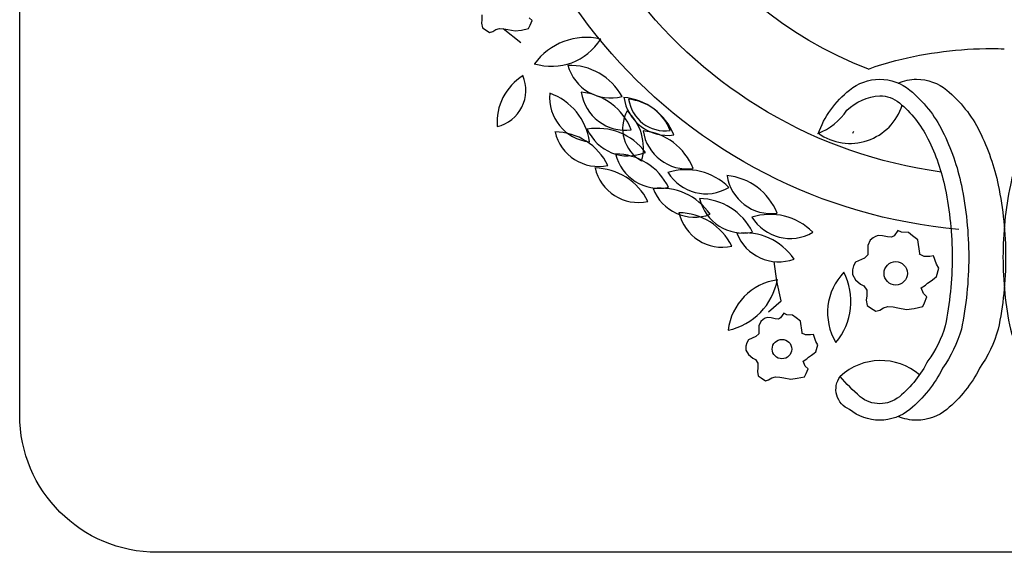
# Model space of a CAD drawing. Extents: x -0.4 to 44.6, y -0.4 to 29.7.
# Tile 3 of 8: x 34.4 to 36.2, y 24.5 to 25.4. Entities that reach past the tile are written whole.
import ezdxf

# ---------------------------------------------------------------- set-up
doc = ezdxf.new("R2010")
doc.units = 0
doc.header["$LTSCALE"] = 0.5
doc.header["$MEASUREMENT"] = 0
doc.layers.get('0').update_dxf_attribs({"linetype": 'CONTINUOUS'})

# ---------------------------------------------------------------- blocks, each defined once
blk = doc.blocks.new('ECSVER')
for p, q in [((-0.01788571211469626, -0.01916648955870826), (-0.01851970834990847, -0.0186596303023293)), ((-0.00856863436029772, -0.02783602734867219), (-0.008670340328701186, -0.02712456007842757)), ((-0.008416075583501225, -0.02854749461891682), (-0.00856863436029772, -0.02783602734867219)), ((-0.008873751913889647, -0.0289540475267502), (-0.008416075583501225, -0.02854749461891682))]:
    blk.add_line(p, q)
for points in [[(-0.001952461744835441, -0.02595233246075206, -0.4010213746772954), (-0.01928743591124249, -0.00623332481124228), (-0.0192874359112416, 0.001991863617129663, 0.07234673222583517), (-0.02000035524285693, 0.006994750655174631, 0.08508723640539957), (-0.02200873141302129, 0.01109322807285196, 0.106262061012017), (-0.02526625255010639, 0.01402999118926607, 0.1283327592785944), (-0.02878743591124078, 0.01499186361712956)], [(-0.00260485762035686, -0.02386754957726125, -0.4093357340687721), (-0.01718349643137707, -0.005004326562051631), (-0.01718349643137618, 0.001991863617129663, 0.07234673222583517), (-0.0178964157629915, 0.006994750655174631, 0.03963439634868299), (-0.01865978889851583, 0.008991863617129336), (-0.01225678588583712, 0.01470754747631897)], [(-0.005247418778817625, -0.02012213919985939, -0.3484424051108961), (-0.01418349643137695, -0.005191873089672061), (-0.01418349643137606, 0.001987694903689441, 0.07228946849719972), (-0.01501821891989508, 0.007840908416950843, 0.007730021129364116), (-0.01516969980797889, 0.008328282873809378), (-0.008559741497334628, 0.01384235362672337, 0.01476072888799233), (-0.007562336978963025, 0.01369175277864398, 0.03009442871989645), (-0.003769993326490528, 0.01346328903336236, 0.01755453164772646), (-0.001553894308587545, 0.01354111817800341)], [(-0.005247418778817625, -0.02012213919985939, -0.02696234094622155), (-0.004249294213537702, -0.01981187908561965, -0.06194480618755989), (-0.0007610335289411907, -0.01937805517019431, -0.008026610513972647), (-0.0003038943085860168, -0.0193853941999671, -0.07519775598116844)], [(-0.007070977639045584, -0.02248071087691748, -0.1437611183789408), (-0.005929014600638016, -0.02088923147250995, -0.1747045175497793), (-0.004833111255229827, -0.02049425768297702, -0.1747045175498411)], [(-0.004833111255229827, -0.02049425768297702, -0.1747045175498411), (-0.003737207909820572, -0.02088923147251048, -0.1042029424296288), (-0.002545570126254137, -0.02238931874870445, -0.06494810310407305), (-0.0018661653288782, -0.02434767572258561, -0.05109930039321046), (-0.001598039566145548, -0.02696440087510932, -0.05109930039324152), (-0.0018661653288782, -0.02958112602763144, -0.0855962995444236), (-0.002545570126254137, -0.03099964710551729, -0.1042029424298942), (-0.003737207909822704, -0.03249973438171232, -0.1747045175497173), (-0.004833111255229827, -0.03289470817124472, -0.174704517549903), (-0.005929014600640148, -0.03249973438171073, -0.4915381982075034), (-0.006269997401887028, -0.03129888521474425)], [(-0.003491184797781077, -0.02049425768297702, -0.1747045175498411), (-0.002395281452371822, -0.02088923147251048, -0.1042029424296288), (-0.001203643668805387, -0.02238931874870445, -0.06494810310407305), (-0.0005242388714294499, -0.02434767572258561, -0.05109930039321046), (-0.0002561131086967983, -0.02696440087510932, -0.05109930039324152), (-0.0005242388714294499, -0.02958112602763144, -0.0855962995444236), (-0.001203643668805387, -0.03099964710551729, -0.1042029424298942), (-0.002395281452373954, -0.03249973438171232, -0.1747045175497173), (-0.003491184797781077, -0.03289470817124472, -0.1006543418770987), (-0.004162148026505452, -0.03275825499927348, -0.10877634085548)], [(-0.004162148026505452, -0.02063071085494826, -0.1006543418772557), (-0.003491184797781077, -0.02049425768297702, -0.1747045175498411)], [(0.002883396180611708, -0.02049425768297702, 0.1747045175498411), (0.001787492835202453, -0.02088923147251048, 0.1042029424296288), (0.0005958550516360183, -0.02238931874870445, 0.06494810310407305), (-8.354974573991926e-05, -0.02434767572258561, 0.05109930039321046), (-0.0003516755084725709, -0.02696440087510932, 0.05109930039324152), (-8.354974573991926e-05, -0.02958112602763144, 0.0855962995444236), (0.0005958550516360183, -0.03099964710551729, 0.1042029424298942), (0.001787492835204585, -0.03249973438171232, 0.1747045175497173), (0.002883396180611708, -0.03289470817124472, 0.1006543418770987), (0.003554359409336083, -0.03275825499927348, 0.10877634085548)], [(-0.007082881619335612, -0.02246667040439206, 0.1499631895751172), (-0.006026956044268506, -0.02161995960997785, -0.1719130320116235), (-0.004833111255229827, -0.02109425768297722, -0.1747045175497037)], [(-0.004833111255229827, -0.02109425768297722, -0.1747045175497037), (-0.00411997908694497, -0.02135127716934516, -0.1042029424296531), (-0.003082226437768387, -0.02265764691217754, -0.0649481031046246), (-0.002453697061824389, -0.02446935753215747, -0.05109930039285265), (-0.002198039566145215, -0.02696440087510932, -0.05109930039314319), (-0.002453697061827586, -0.02945944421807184, -0.08778949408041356), (-0.003082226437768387, -0.03073131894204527, -0.1042029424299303), (-0.004119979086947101, -0.03203768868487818, -0.1747045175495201), (-0.004833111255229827, -0.03229470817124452, -0.1747045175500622), (-0.005546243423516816, -0.03203768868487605, -0.04284761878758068), (-0.006269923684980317, -0.03129881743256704)], [(-0.005811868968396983, -0.02245638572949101, -0.002334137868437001), (-0.005778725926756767, -0.02238931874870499, -0.1042029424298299)]]:
    blk.add_lwpolyline(points, format="xyb")
for points in [[(-0.01929473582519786, -0.01815586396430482), (-0.01929473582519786, -0.01832937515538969), (-0.01930920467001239, -0.0184595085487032), (-0.01928026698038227, -0.01861856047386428), (-0.01917898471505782, -0.01869085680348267), (-0.01901982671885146, -0.01879207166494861), (-0.01890407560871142, -0.01876315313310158), (-0.01878832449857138, -0.01869085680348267), (-0.01865810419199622, -0.01864747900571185), (-0.01849894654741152, -0.0186619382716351), (-0.01835425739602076, -0.01869085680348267), (-0.01809381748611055, -0.01873423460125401), (-0.01786231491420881, -0.01870531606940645), (-0.01760187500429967, -0.01864747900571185), (-0.01754399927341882, -0.01853180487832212), (-0.01747165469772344, -0.01835829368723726), (-0.01757293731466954, -0.01825707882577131)], [(-0.004175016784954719, -0.02598944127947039), (-0.004313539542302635, -0.02619003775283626), (-0.004400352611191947, -0.0262420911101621), (-0.004556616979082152, -0.02622473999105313), (-0.004730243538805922, -0.02619003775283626), (-0.004886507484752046, -0.02617268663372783), (-0.004990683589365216, -0.0262073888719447), (-0.005077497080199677, -0.02625944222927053), (-0.005181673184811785, -0.0263461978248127), (-0.005268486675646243, -0.02653706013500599), (-0.005268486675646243, -0.02677997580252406), (-0.005268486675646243, -0.02688408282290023), (-0.005390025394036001, -0.02700554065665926), (-0.005719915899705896, -0.02714434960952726), (-0.005789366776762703, -0.02728315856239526), (-0.005824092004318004, -0.02742196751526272), (-0.005824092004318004, -0.02759547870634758), (-0.005719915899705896, -0.02778634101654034), (-0.005528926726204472, -0.02794250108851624), (-0.005407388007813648, -0.02801190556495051), (-0.00530321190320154, -0.02816806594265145), (-0.00530321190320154, -0.02837627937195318), (-0.005320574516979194, -0.02853243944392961), (-0.005285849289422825, -0.02872330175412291), (-0.005164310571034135, -0.02881005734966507), (-0.0049733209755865, -0.0289315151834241), (-0.00483441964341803, -0.02889681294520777), (-0.004695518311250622, -0.02881005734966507), (-0.004539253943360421, -0.02875800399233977), (-0.004348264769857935, -0.02877535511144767), (-0.004174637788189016, -0.02881005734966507), (-0.003862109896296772, -0.02886211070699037), (-0.003584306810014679, -0.0288274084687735), (-0.003271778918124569, -0.02875800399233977), (-0.003202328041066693, -0.02861919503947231), (-0.003115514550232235, -0.02841098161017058), (-0.003237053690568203, -0.02828952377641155), (-0.003323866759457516, -0.02808131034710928), (-0.003167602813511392, -0.02797720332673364), (-0.00309815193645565, -0.02790779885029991), (-0.002959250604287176, -0.02782104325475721), (-0.002855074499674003, -0.02773428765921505), (-0.00276826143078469, -0.02766488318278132), (-0.002681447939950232, -0.02736991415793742), (-0.00276826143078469, -0.02721375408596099), (-0.002872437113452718, -0.0269187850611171), (-0.003011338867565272, -0.02693613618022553), (-0.003219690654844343, -0.02693613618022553), (-0.003393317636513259, -0.02684938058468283), (-0.003375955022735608, -0.02683202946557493), (-0.003445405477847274, -0.02632884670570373), (-0.003636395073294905, -0.02619003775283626), (-0.003792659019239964, -0.02606857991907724), (-0.004035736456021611, -0.0260512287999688), (-0.004175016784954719, -0.02598944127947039)], [(-0.008322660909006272, -0.02900538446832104), (-0.008438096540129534, -0.02917254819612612), (-0.008510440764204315, -0.02921592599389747), (-0.008640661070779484, -0.02920146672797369), (-0.008785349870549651, -0.02917254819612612), (-0.008915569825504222, -0.02915808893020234), (-0.0090023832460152, -0.0291870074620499), (-0.009074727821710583, -0.02923038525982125), (-0.009161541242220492, -0.02930268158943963), (-0.009233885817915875, -0.02946173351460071), (-0.009233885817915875, -0.02966416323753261), (-0.009233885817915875, -0.02975091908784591), (-0.009335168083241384, -0.02985213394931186), (-0.009610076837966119, -0.02996780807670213), (-0.00966795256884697, -0.03008348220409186), (-0.009696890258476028, -0.03019915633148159), (-0.009696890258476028, -0.03034374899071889), (-0.009610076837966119, -0.03050280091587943), (-0.00945091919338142, -0.03063293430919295), (-0.009349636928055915, -0.03069077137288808), (-0.009262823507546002, -0.0308209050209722), (-0.009262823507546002, -0.03099441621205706), (-0.009277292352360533, -0.03112454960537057), (-0.009248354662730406, -0.03128360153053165), (-0.009147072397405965, -0.03135589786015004), (-0.008987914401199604, -0.03145711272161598), (-0.008872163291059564, -0.03142819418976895), (-0.008756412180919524, -0.03135589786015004), (-0.008626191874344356, -0.03131252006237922), (-0.008467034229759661, -0.03132697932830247), (-0.008322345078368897, -0.03135589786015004), (-0.008061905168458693, -0.03139927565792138), (-0.00783040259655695, -0.03137035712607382), (-0.007569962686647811, -0.03131252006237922), (-0.00751208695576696, -0.03119684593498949), (-0.007439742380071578, -0.03102333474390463), (-0.007541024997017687, -0.03092211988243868), (-0.007613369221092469, -0.03074860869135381), (-0.007483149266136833, -0.03066185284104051), (-0.007425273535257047, -0.03060401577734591), (-0.007309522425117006, -0.030531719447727), (-0.007222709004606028, -0.03045942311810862), (-0.007150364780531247, -0.03040158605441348), (-0.007078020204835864, -0.03015577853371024), (-0.007150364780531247, -0.03002564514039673), (-0.007237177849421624, -0.02977983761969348), (-0.007352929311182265, -0.02979429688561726), (-0.007526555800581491, -0.02979429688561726), (-0.007671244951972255, -0.02972200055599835), (-0.007656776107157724, -0.0297075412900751), (-0.007714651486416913, -0.02928822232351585), (-0.007873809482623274, -0.02917254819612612), (-0.008004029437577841, -0.02907133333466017), (-0.00820659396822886, -0.02905687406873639), (-0.008322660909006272, -0.02900538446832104)]]:
    blk.add_lwpolyline(points)
for centre, radius in [((-0.004252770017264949, -0.0275521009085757), 0.0004251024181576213), ((-0.00838745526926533, -0.03030760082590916), 0.0003542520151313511)]:
    blk.add_circle(centre, radius)
for centre, radius, start, end in [((-0.01676636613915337, -0.01791319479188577), 0.002110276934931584, 252.7792142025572, 327.8995399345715), ((-0.01550387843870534, -0.02130319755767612), 0.002328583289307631, 76.96596010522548, 144.0408068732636), ((-0.01611242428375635, -0.02216588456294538), 0.002178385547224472, 28.61692494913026, 91.6985200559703), ((-0.01461178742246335, -0.01955809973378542), 0.001617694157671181, 195.2043313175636, 284.7416629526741), ((-0.01675388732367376, -0.02205864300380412), 0.001993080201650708, 121.6425021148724, 184.5146021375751), ((-0.01905999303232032, -0.02089149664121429), 0.001361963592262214, 283.5547497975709, 23.00654302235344), ((-0.01521702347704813, -0.02116031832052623), 0.001617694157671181, 174.3625559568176, 263.8998875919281), ((-0.01754728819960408, -0.02306355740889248), 0.002178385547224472, 7.775149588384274, 70.85674469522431), ((-0.0158915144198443, -0.02313430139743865), 0.002178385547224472, 21.56828808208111, 84.64988318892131), ((-0.01408221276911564, -0.02073037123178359), 0.001617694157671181, 188.1556944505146, 277.6930260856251), ((-0.01434527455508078, -0.02332159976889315), 0.002178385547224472, 21.56828808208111, 84.64988318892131), ((-0.01253597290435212, -0.02091766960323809), 0.001617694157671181, 188.1556944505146, 277.6930260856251), ((-0.01413595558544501, -0.02302717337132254), 0.001815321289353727, 21.56828808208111, 84.64988318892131), ((-0.0126282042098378, -0.02102389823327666), 0.001348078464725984, 188.1556944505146, 277.6930260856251), ((-0.005911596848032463, -0.02084328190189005), 0.00198288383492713, 234.5078635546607, 342.5733344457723), ((-0.01283211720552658, -0.02228802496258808), 0.001348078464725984, 151.3041438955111, 240.8414755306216), ((-0.01524005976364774, -0.02298676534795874), 0.001815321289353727, 344.7167375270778, 47.79833263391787), ((-0.01666912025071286, -0.02458863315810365), 0.002178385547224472, 26.19864313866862, 89.28023824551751), ((-0.0150597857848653, -0.02204648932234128), 0.001617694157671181, 192.7860495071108, 282.3233811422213), ((-0.01509344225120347, -0.02445792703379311), 0.002178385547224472, 36.82326909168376, 99.90486419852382), ((-0.01398040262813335, -0.02166264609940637), 0.001617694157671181, 203.4106754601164, 292.9480070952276), ((-0.01364243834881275, -0.02453903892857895), 0.002178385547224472, 21.56828808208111, 84.64988318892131), ((-0.01183313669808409, -0.02213510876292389), 0.001617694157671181, 188.1556944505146, 277.6930260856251), ((-0.01446689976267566, -0.02538465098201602), 0.002178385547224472, 26.19864313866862, 89.28023824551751), ((-0.0128575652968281, -0.02284250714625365), 0.001617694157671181, 192.7860495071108, 282.3233811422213), ((-0.01521659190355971, -0.0258997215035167), 0.002178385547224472, 26.19864313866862, 89.28023824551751), ((-0.01360725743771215, -0.02335757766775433), 0.001617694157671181, 192.7860495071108, 282.3233811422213), ((-0.01187248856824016, -0.02596088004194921), 0.002178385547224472, 44.6221796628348, 107.7037747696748), ((-0.01114905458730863, -0.02304041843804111), 0.001617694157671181, 211.2095860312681, 300.7469176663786), ((-0.01059126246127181, -0.02616524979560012), 0.002178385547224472, 21.56828808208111, 84.64988318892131), ((-0.008781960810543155, -0.02376131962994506), 0.001617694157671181, 188.1556944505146, 277.6930260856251), ((-0.01279867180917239, -0.02663390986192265), 0.002178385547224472, 34.3234057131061, 97.40500081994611), ((-0.01156476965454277, -0.02388983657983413), 0.001617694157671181, 200.9108120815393, 290.44814371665), ((-0.01141572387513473, -0.02701086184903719), 0.002178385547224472, 26.19864313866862, 89.28023824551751), ((-0.009806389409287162, -0.02446871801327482), 0.001617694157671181, 192.7860495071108, 282.3233811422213), ((-0.01216541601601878, -0.02752593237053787), 0.002178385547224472, 26.19864313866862, 89.28023824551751), ((-0.01055608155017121, -0.0249837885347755), 0.001617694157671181, 192.7860495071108, 282.3233811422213), ((-0.00882131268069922, -0.02758709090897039), 0.002178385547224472, 44.6221796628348, 107.7037747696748), ((-0.008097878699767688, -0.02466662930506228), 0.001617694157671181, 211.2095860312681, 300.7469176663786), ((-0.009747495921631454, -0.02826012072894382), 0.002178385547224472, 34.3234057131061, 97.40500081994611), ((-0.008513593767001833, -0.0255160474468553), 0.001617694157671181, 200.9108120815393, 290.44814371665), ((-0.004619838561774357, -0.0289797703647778), 0.002110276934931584, 135.8772317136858, 210.9975574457), ((-0.008214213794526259, -0.02857177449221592), 0.002328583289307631, 320.0639776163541, 27.13882438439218), ((-0.01083978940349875, -0.02734855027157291), 0.002328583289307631, 282.2074828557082, 349.2823296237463), ((-0.008252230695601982, -0.02987650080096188), 0.002110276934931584, 98.0207369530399, 173.1410626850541), ((-0.004795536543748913, -0.03290236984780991), 0.002178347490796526, 49.68018693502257, 132.5996351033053)]:
    blk.add_arc(centre, radius, start, end)

msp = doc.modelspace()

# ---------------------------------------------------------------- linework, layer by layer
at = {"color": 5}
msp.add_lwpolyline([(34.39999999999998, 24.7278689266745), (34.39999999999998, 28.14754819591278, -0.4142135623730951), (34.64999999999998, 28.39754819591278), (41.9, 28.39754819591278, -0.4142135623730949), (42.15, 28.14754819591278), (42.15, 24.7278689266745, -0.4142135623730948), (41.9, 24.4778689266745), (34.64999999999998, 24.4778689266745, -0.4142135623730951)], format="xyb", close=True, dxfattribs=at)

# ---------------------------------------------------------------- block references
at = {"xscale": 50, "yscale": 50, "zscale": 50}
msp.add_blockref('ECSVER', (36.20510934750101, 26.36272595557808), dxfattribs=at)

doc.saveas('drawing.dxf')
